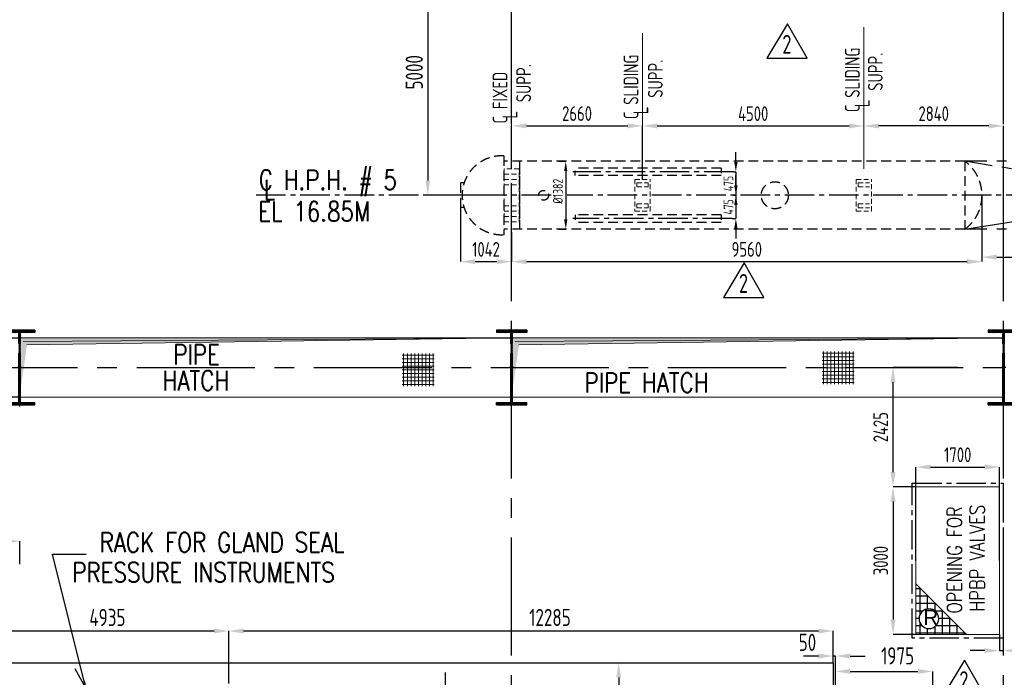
# Model space of a CAD drawing. Extents: x -287416 to 4934791, y -504132 to 1826789.
# Tile 57 of 256: x 22063 to 42078, y -103049 to -89683. Entities that reach past the tile are written whole.
import ezdxf
from ezdxf.enums import TextEntityAlignment as Align

# ---------------------------------------------------------------- set-up
doc = ezdxf.new("R2010")
doc.units = 0
doc.header["$LTSCALE"] = 800
doc.header["$MEASUREMENT"] = 0
for name, pattern in [('CENTER', [2, 1.25, -0.25, 0.25, -0.25]), ('CENTER2', [1.125, 0.75, -0.125, 0.125, -0.125]), ('HIDDEN', [0.375, 0.25, -0.125]), ('HIDDENS', [0.25, 0.125, -0.125])]:
    doc.linetypes.add(name, pattern=pattern)
doc.layers.get('0').update_dxf_attribs({"linetype": 'CONTINUOUS'})
doc.layers.get('DEFPOINTS').update_dxf_attribs({"linetype": 'CONTINUOUS'})
for name, color, linetype in [('0-7-COL', 2, 'CENTER'), ('CL', 2, 'CENTER2'), ('COL', 1, 'CENTER'), ('GRID', 8, 'CENTER'), ('GT_1', 7, 'CONTINUOUS'), ('HANGERS', 1, 'CONTINUOUS'), ('HATCH', 9, 'CONTINUOUS'), ('M_TEXT', 3, 'CONTINUOUS'), ('MECH_EQ', 251, 'HIDDEN'), ('OBN', 1, 'CONTINUOUS'), ('P', 7, 'CONTINUOUS'), ('TG', 2, 'CONTINUOUS')]:
    doc.layers.add(name, color=color, linetype=linetype)
for name, color, linetype, lineweight in [('DIM', 4, 'CONTINUOUS', 15), ('Opening', 30, 'CONTINUOUS', 15), ('PIPE OPENING HATCH', 7, 'CONTINUOUS', 13), ('T', 3, 'CONTINUOUS', 15), ('TEXT', 3, 'CONTINUOUS', 15)]:
    doc.layers.add(name, color=color, linetype=linetype, lineweight=lineweight)
doc.styles.add('HTX11', font='O8111901')
doc.styles.add('ROMANS', font='ISO9.shx', dxfattribs={"width": 0.8})
doc.styles.add('S1', font='SIMPLEX.SHX', dxfattribs={"height": 200})
doc.styles.add('S3', font='ROMANS1.SHX', dxfattribs={"width": 0.8})
doc.styles.get("Standard").update_dxf_attribs({"font": 'ISO9'})
doc.dimstyles.get("Standard").update_dxf_attribs({"dimtxt": 0.18, "dimasz": 0.18, "dimexe": 0.18, "dimexo": 0.0625, "dimgap": 0.09, "dimtad": 0, "dimtih": 1, "dimtoh": 1, "dimdec": 4, "dimzin": 0, "dimdsep": 46, "dimtxsty": 'Standard', "dimcen": 0.09, "dimadec": 0, "dimazin": 0, "dimtfac": 1, "dimtdec": 4, "dimtofl": 0, "dimtmove": 0, "dimatfit": 3, "dimfxl": 1, "dimtolj": 1, "dimtzin": 0, "dimarcsym": 0})
doc.dimstyles.new('STANDARD$0', dxfattribs={"dimtxt": 250, "dimasz": 200, "dimexe": 0, "dimexo": 0, "dimgap": 100, "dimtad": 1, "dimdec": 0, "dimzin": 0, "dimdsep": 46, "dimtxsty": 'S1', "dimcen": 0, "dimadec": 0, "dimazin": 0, "dimtfac": 1, "dimtdec": 0, "dimtmove": 2, "dimatfit": 3, "dimfxl": 1, "dimtolj": 1, "dimtzin": 0, "dimarcsym": 0})

# ---------------------------------------------------------------- blocks, each defined once
blk = doc.blocks.new('DIMBLK2')
for p, q in [((0, 0), (-2.9, -0.78)), ((-1, 0), (0, 0))]:
    blk.add_line(p, q)
blk = doc.blocks.new('*D608')
at = {"layer": 'DEFPOINTS', "color": 0, "transparency": 16777216}
for p in [(30670, -88252), (30359, -93252), (30602, -93252)]:
    blk.add_point(p, dxfattribs=at)
at = {"layer": 'DIM', "color": 9, "lineweight": -2, "transparency": 16777216}
for p, q in [((30670, -88252), (30359, -88252)), ((30359, -88552), (30359, -92952)), ((30602, -93252), (30359, -93252))]:
    blk.add_line(p, q, dxfattribs=at)
at = {"layer": 'DIM', "color": 9, "transparency": 16777216}
for points in [[(30309, -88552), (30409, -88552), (30359, -88252)], [(30309, -92952), (30409, -92952), (30359, -93252)]]:
    blk.add_solid(points, dxfattribs=at)
at = {"layer": 'DIM', "transparency": 16777216, "insert": (30084, -90752), "char_height": 350, "attachment_point": 5, "rotation": 90, "style": 'ROMANS'}
blk.add_mtext('\\A1;5000', dxfattribs=at)
blk = doc.blocks.new('*D617')
at = {"layer": 'DEFPOINTS', "color": 0, "transparency": 16777216}
for p in [(22063, -100285), (20038, -100752), (22063, -100752)]:
    blk.add_point(p, dxfattribs=at)
at = {"layer": 'DIM', "color": 9, "lineweight": -2, "transparency": 16777216}
for p, q in [((20038, -100752), (20038, -100285)), ((20338, -100285), (21763, -100285)), ((22063, -100752), (22063, -100285))]:
    blk.add_line(p, q, dxfattribs=at)
at = {"layer": 'DIM', "color": 9, "transparency": 16777216}
for points in [[(20338, -100235), (20338, -100335), (20038, -100285)], [(21763, -100235), (21763, -100335), (22063, -100285)]]:
    blk.add_solid(points, dxfattribs=at)
at = {"layer": 'DIM', "transparency": 16777216, "insert": (21051, -100010), "char_height": 350, "attachment_point": 5, "style": 'ROMANS'}
blk.add_mtext('\\A1;2025', dxfattribs=at)
blk = doc.blocks.new('A$C1C927E47')
at = {"layer": 'COL'}
h = blk.add_hatch(dxfattribs=at)
h.set_pattern_fill('ANSI31', color=256, scale=100, style=0)
h.paths.add_polyline_path([(16, 0), (0, 0), (0, -710), (16, -710)])
h.paths.add_polyline_path([(16, 710), (0, 710), (0, 0), (16, 0)])
h.paths.add_polyline_path([(0, 710), (-16, 710), (-16, 0), (0, 0)])
h.paths.add_polyline_path([(0, 0), (-16, 0), (-16, -710), (0, -710)])
h.paths.add_polyline_path([(-310, -710), (-310, -760), (0, -760), (0, -710)])
h.paths.add_polyline_path([(310, -760), (310, -710), (0, -710), (0, -760)])
h.paths.add_polyline_path([(310, 710), (310, 760), (0, 760), (0, 710)])
h.paths.add_polyline_path([(-310, 760), (-310, 710), (0, 710), (0, 760)])
for p, q in [((310, 760), (-310, 760)), ((-310, 760), (-310, 710)), ((310, 710), (-310, 710)), ((-16, -710), (-16, 710)), ((16, -710), (16, 710)), ((310, 760), (310, 710)), ((-310, -710), (310, -710)), ((-310, -760), (-310, -710)), ((-310, -760), (310, -760)), ((310, -760), (310, -710))]:
    blk.add_line(p, q, dxfattribs=at)
at = {"layer": 'COL', "color": 2}
for p, q in [((0, -792), (0, 792)), ((44, 0), (-44, 0)), ((44, 0), (-44, 0))]:
    blk.add_line(p, q, dxfattribs=at)
blk = doc.blocks.new('*D635')
at = {"layer": 'DEFPOINTS', "color": 0, "transparency": 16777216}
for p in [(26313, -102108), (21378, -102752), (26313, -102973)]:
    blk.add_point(p, dxfattribs=at)
at = {"layer": 'DIM', "color": 9, "lineweight": -2, "transparency": 16777216}
for p, q in [((21378, -102752), (21378, -102108)), ((21678, -102108), (26013, -102108)), ((26313, -102973), (26313, -102108))]:
    blk.add_line(p, q, dxfattribs=at)
at = {"layer": 'DIM', "color": 9, "transparency": 16777216}
for points in [[(21678, -102058), (21678, -102158), (21378, -102108)], [(26013, -102058), (26013, -102158), (26313, -102108)]]:
    blk.add_solid(points, dxfattribs=at)
at = {"layer": 'DIM', "transparency": 16777216, "insert": (23846, -101833), "char_height": 350, "attachment_point": 5, "style": 'ROMANS'}
blk.add_mtext('\\A1;4935', dxfattribs=at)
blk = doc.blocks.new('*D636')
at = {"layer": 'DEFPOINTS', "color": 0, "transparency": 16777216}
for p in [(38598, -102108), (26313, -102752), (38598, -102752)]:
    blk.add_point(p, dxfattribs=at)
at = {"layer": 'DIM', "color": 9, "lineweight": -2, "transparency": 16777216}
for p, q in [((26313, -102752), (26313, -102108)), ((26613, -102108), (38298, -102108)), ((38598, -102752), (38598, -102108))]:
    blk.add_line(p, q, dxfattribs=at)
at = {"layer": 'DIM', "color": 9, "transparency": 16777216}
for points in [[(26613, -102058), (26613, -102158), (26313, -102108)], [(38298, -102058), (38298, -102158), (38598, -102108)]]:
    blk.add_solid(points, dxfattribs=at)
at = {"layer": 'DIM', "transparency": 16777216, "insert": (32843, -101833), "char_height": 350, "attachment_point": 5, "style": 'ROMANS'}
blk.add_mtext('\\A1;12285', dxfattribs=at)
blk = doc.blocks.new('*D638')
at = {"layer": 'DEFPOINTS', "color": 0, "transparency": 16777216}
for p in [(40623, -102930), (38648, -103752), (40623, -103752)]:
    blk.add_point(p, dxfattribs=at)
at = {"layer": 'DIM', "color": 9, "lineweight": -2, "transparency": 16777216}
for p, q in [((38648, -103752), (38648, -102930)), ((38948, -102930), (40323, -102930)), ((40623, -103752), (40623, -102930))]:
    blk.add_line(p, q, dxfattribs=at)
at = {"layer": 'DIM', "color": 9, "transparency": 16777216}
for points in [[(38948, -102880), (38948, -102980), (38648, -102930)], [(40323, -102880), (40323, -102980), (40623, -102930)]]:
    blk.add_solid(points, dxfattribs=at)
at = {"layer": 'DIM', "transparency": 16777216, "insert": (39909, -102614), "char_height": 350, "attachment_point": 5, "style": 'ROMANS'}
blk.add_mtext('\\A1;1975', dxfattribs=at)
blk = doc.blocks.new('*D643')
at = {"layer": 'DEFPOINTS', "color": 0, "transparency": 16777216}
for p in [(33754, -102752), (34239, -108752), (34969, -108752)]:
    blk.add_point(p, dxfattribs=at)
at = {"layer": 'DIM', "color": 9, "lineweight": -2, "transparency": 16777216}
for p, q in [((33754, -102752), (34239, -102752)), ((34239, -103052), (34239, -108452)), ((34969, -108752), (34239, -108752))]:
    blk.add_line(p, q, dxfattribs=at)
at = {"layer": 'DIM', "color": 9, "transparency": 16777216}
for points in [[(34189, -103052), (34289, -103052), (34239, -102752)], [(34189, -108452), (34289, -108452), (34239, -108752)]]:
    blk.add_solid(points, dxfattribs=at)
at = {"layer": 'DIM', "transparency": 16777216, "insert": (33964, -105752), "char_height": 350, "attachment_point": 5, "rotation": 90, "style": 'ROMANS'}
blk.add_mtext('\\A1;6000', dxfattribs=at)
blk = doc.blocks.new('*D672')
at = {"layer": 'DEFPOINTS', "color": 0, "transparency": 16777216}
for p in [(41623, -93252), (49723, -93943), (49723, -94509)]:
    blk.add_point(p, dxfattribs=at)
at = {"layer": 'DIM', "color": 9, "lineweight": -2, "transparency": 16777216}
for p, q in [((41623, -93252), (41623, -94509)), ((49723, -93943), (49723, -94509)), ((41923, -94509), (49423, -94509))]:
    blk.add_line(p, q, dxfattribs=at)
at = {"layer": 'DIM', "color": 9, "transparency": 16777216}
for points in [[(41923, -94459), (41923, -94559), (41623, -94509)], [(49423, -94459), (49423, -94559), (49723, -94509)]]:
    blk.add_solid(points, dxfattribs=at)
at = {"layer": 'DIM', "transparency": 16777216, "insert": (44957, -94259), "char_height": 300, "attachment_point": 5, "style": 'ROMANS'}
blk.add_mtext('\\A1;8100', dxfattribs=at)
blk = doc.blocks.new('*D673')
at = {"layer": 'DEFPOINTS', "color": 0, "transparency": 16777216}
for p in [(41623, -93252), (32063, -94002), (41623, -94601)]:
    blk.add_point(p, dxfattribs=at)
at = {"layer": 'DIM', "color": 9, "lineweight": -2, "transparency": 16777216}
for p, q in [((41623, -93252), (41623, -94601)), ((32063, -94002), (32063, -94601)), ((32363, -94601), (41323, -94601))]:
    blk.add_line(p, q, dxfattribs=at)
at = {"layer": 'DIM', "color": 9, "transparency": 16777216}
for points in [[(32363, -94551), (32363, -94651), (32063, -94601)], [(41323, -94551), (41323, -94651), (41623, -94601)]]:
    blk.add_solid(points, dxfattribs=at)
at = {"layer": 'DIM', "transparency": 16777216, "insert": (36843, -94351), "char_height": 300, "attachment_point": 5, "style": 'ROMANS'}
blk.add_mtext('\\A1;9560', dxfattribs=at)
blk = doc.blocks.new('*D674')
at = {"layer": 'DEFPOINTS', "color": 0, "transparency": 16777216}
for p in [(31021, -93502), (32063, -94601), (32063, -94601)]:
    blk.add_point(p, dxfattribs=at)
at = {"layer": 'DIM', "color": 9, "lineweight": -2, "transparency": 16777216}
for p, q in [((31021, -93502), (31021, -94601)), ((31321, -94601), (31763, -94601))]:
    blk.add_line(p, q, dxfattribs=at)
at = {"layer": 'DIM', "color": 9, "transparency": 16777216}
for points in [[(31321, -94551), (31321, -94651), (31021, -94601)], [(31763, -94551), (31763, -94651), (32063, -94601)]]:
    blk.add_solid(points, dxfattribs=at)
at = {"layer": 'DIM', "transparency": 16777216, "insert": (31542, -94351), "char_height": 300, "attachment_point": 5, "style": 'ROMANS'}
blk.add_mtext('\\A1;1042', dxfattribs=at)
blk = doc.blocks.new('*D690')
at = {"layer": 'DEFPOINTS', "color": 0, "transparency": 16777216}
for p in [(39816, -96752), (41131, -96752), (40281, -99177)]:
    blk.add_point(p, dxfattribs=at)
at = {"layer": 'DIM', "color": 9, "lineweight": -2, "transparency": 16777216}
for p, q in [((41131, -96752), (39816, -96752)), ((39816, -98877), (39816, -97052)), ((40281, -99177), (39816, -99177))]:
    blk.add_line(p, q, dxfattribs=at)
at = {"layer": 'DIM', "color": 9, "transparency": 16777216}
for points in [[(39766, -97052), (39866, -97052), (39816, -96752)], [(39766, -98877), (39866, -98877), (39816, -99177)]]:
    blk.add_solid(points, dxfattribs=at)
at = {"layer": 'DIM', "transparency": 16777216, "insert": (39566, -97965), "char_height": 300, "attachment_point": 5, "rotation": 90, "style": 'ROMANS'}
blk.add_mtext('\\A1;2425', dxfattribs=at)
blk = doc.blocks.new('*D691')
at = {"layer": 'DEFPOINTS', "color": 0, "transparency": 16777216}
for p in [(41981, -98776), (40281, -100677), (41981, -100677)]:
    blk.add_point(p, dxfattribs=at)
at = {"layer": 'DIM', "color": 9, "lineweight": -2, "transparency": 16777216}
for p, q in [((40281, -100677), (40281, -98776)), ((40581, -98776), (41681, -98776)), ((41981, -100677), (41981, -98776))]:
    blk.add_line(p, q, dxfattribs=at)
at = {"layer": 'DIM', "color": 9, "transparency": 16777216}
for points in [[(40581, -98726), (40581, -98826), (40281, -98776)], [(41681, -98726), (41681, -98826), (41981, -98776)]]:
    blk.add_solid(points, dxfattribs=at)
at = {"layer": 'DIM', "transparency": 16777216, "insert": (41131, -98526), "char_height": 300, "attachment_point": 5, "style": 'ROMANS'}
blk.add_mtext('\\A1;1700', dxfattribs=at)
blk = doc.blocks.new('*D697')
at = {"layer": 'DEFPOINTS', "color": 0, "transparency": 16777216}
for p in [(39223, -91843), (39223, -91843), (42063, -93250)]:
    blk.add_point(p, dxfattribs=at)
at = {"layer": 'DIM', "color": 9, "lineweight": -2, "transparency": 16777216}
for p, q in [((41763, -91843), (39523, -91843)), ((42063, -93250), (42063, -91843))]:
    blk.add_line(p, q, dxfattribs=at)
at = {"layer": 'DIM', "color": 9, "transparency": 16777216}
for points in [[(39523, -91793), (39523, -91893), (39223, -91843)], [(41763, -91793), (41763, -91893), (42063, -91843)]]:
    blk.add_solid(points, dxfattribs=at)
at = {"layer": 'DIM', "transparency": 16777216, "insert": (40643, -91593), "char_height": 300, "attachment_point": 5, "style": 'ROMANS'}
blk.add_mtext('\\A1;2840', dxfattribs=at)
blk = doc.blocks.new('*D698')
at = {"layer": 'DEFPOINTS', "color": 0, "transparency": 16777216}
for p in [(34723, -91841), (32063, -92715), (34723, -92928)]:
    blk.add_point(p, dxfattribs=at)
at = {"layer": 'DIM', "color": 9, "lineweight": -2, "transparency": 16777216}
for p, q in [((32063, -92715), (32063, -91841)), ((32363, -91841), (34423, -91841)), ((34723, -92928), (34723, -91841))]:
    blk.add_line(p, q, dxfattribs=at)
at = {"layer": 'DIM', "color": 9, "transparency": 16777216}
for points in [[(32363, -91791), (32363, -91891), (32063, -91841)], [(34423, -91791), (34423, -91891), (34723, -91841)]]:
    blk.add_solid(points, dxfattribs=at)
at = {"layer": 'DIM', "transparency": 16777216, "insert": (33393, -91591), "char_height": 300, "attachment_point": 5, "style": 'ROMANS'}
blk.add_mtext('\\A1;2660', dxfattribs=at)
blk = doc.blocks.new('*D699')
at = {"layer": 'DEFPOINTS', "color": 0, "transparency": 16777216}
for p in [(39223, -91843), (39223, -91843), (34723, -92928)]:
    blk.add_point(p, dxfattribs=at)
at = {"layer": 'DIM', "color": 9, "lineweight": -2, "transparency": 16777216}
for p, q in [((34723, -92928), (34723, -91843)), ((35023, -91843), (38923, -91843))]:
    blk.add_line(p, q, dxfattribs=at)
at = {"layer": 'DIM', "color": 9, "transparency": 16777216}
for points in [[(35023, -91793), (35023, -91893), (34723, -91843)], [(38923, -91793), (38923, -91893), (39223, -91843)]]:
    blk.add_solid(points, dxfattribs=at)
at = {"layer": 'DIM', "transparency": 16777216, "insert": (36973, -91593), "char_height": 300, "attachment_point": 5, "style": 'ROMANS'}
blk.add_mtext('\\A1;4500', dxfattribs=at)
blk = doc.blocks.new('*D703')
at = {"layer": 'DEFPOINTS', "color": 0, "transparency": 16777216}
for p in [(40281, -99177), (39816, -102177), (40281, -102177)]:
    blk.add_point(p, dxfattribs=at)
at = {"layer": 'DIM', "color": 9, "lineweight": -2, "transparency": 16777216}
for p, q in [((40281, -99177), (39816, -99177)), ((39816, -99477), (39816, -101877)), ((40281, -102177), (39816, -102177))]:
    blk.add_line(p, q, dxfattribs=at)
at = {"layer": 'DIM', "color": 9, "transparency": 16777216}
for points in [[(39766, -99477), (39866, -99477), (39816, -99177)], [(39766, -101877), (39866, -101877), (39816, -102177)]]:
    blk.add_solid(points, dxfattribs=at)
at = {"layer": 'DIM', "transparency": 16777216, "insert": (39566, -100677), "char_height": 300, "attachment_point": 5, "rotation": 90, "style": 'ROMANS'}
blk.add_mtext('\\A1;3000', dxfattribs=at)
blk = doc.blocks.new('A$C0AF45617')
at = {"layer": 'DIM'}
h = blk.add_hatch(dxfattribs=at)
h.set_pattern_fill('ANSI37', color=256, scale=600, angle=45, style=0)
h.set_pattern_definition([(90, (9242.9, -48275.97), (-75, 1e-14), []), (180, (9242.9, -48275.97), (-1e-14, -75), [])])
h.paths.add_polyline_path([(40425, 284), (39777, 284), (39777, -383), (40425, -383)])
h = blk.add_hatch(dxfattribs=at)
h.set_pattern_fill('ANSI37', color=256, scale=600, angle=45, style=0)
h.set_pattern_definition([(90, (17779.32, -48234.51), (-75, 1e-14), []), (180, (17779.32, -48234.51), (-1e-14, -75), [])])
h.paths.add_polyline_path([(48962, 325), (48314, 325), (48314, -341), (48962, -341)])
at = {"layer": 'OBN'}
blk.add_hatch(color=256, dxfattribs=at).paths.add_polyline_path([(32099, 496), (32000, -600), (32000, 600), (35000, 600)])
at = {"layer": 'PIPE OPENING HATCH', "lineweight": -2}
for points in [[(32072, 530), (32000, -600), (32000, 598), (42000, 598)], [(42072, 530), (42000, -600), (42000, 598), (52000, 598)]]:
    blk.add_hatch(color=1, dxfattribs=at).paths.add_polyline_path(points)
at = {"layer": 'PIPE OPENING HATCH'}
h = blk.add_hatch(color=1, dxfattribs=at)
h.paths.add_polyline_path([(32084, 0), (32016, 0), (32016, -485)])
h.paths.add_polyline_path([(42000, 600), (32016, 600), (32016, 0), (32044, 0), (32084, 0), (32147, 458)])
h = blk.add_hatch(color=1, dxfattribs=at)
h.paths.add_polyline_path([(42084, 0), (42016, 0), (42016, -485)])
h.paths.add_polyline_path([(52000, 600), (42016, 600), (42016, 0), (42044, 0), (42084, 0), (42147, 458)])
at = {"layer": 'OBN'}
blk.add_lwpolyline([(22000, 600), (32000, 600), (32000, -600), (22000, -600)], close=True, dxfattribs=at)
at = {"layer": 'PIPE OPENING HATCH', "color": 1, "lineweight": -2}
for p, q in [((32000, 600), (42000, 600)), ((42000, 598), (32072, 530)), ((42000, 600), (52000, 600)), ((52000, 598), (42072, 530))]:
    blk.add_line(p, q, dxfattribs=at)
at = {"layer": 'PIPE OPENING HATCH', "color": 1}
for p, q in [((32147, 458), (42000, 600)), ((42147, 458), (52000, 600))]:
    blk.add_line(p, q, dxfattribs=at)
for points in [[(32000, 600), (42000, 600), (42000, -600), (32000, -600)], [(42000, 600), (52000, 600), (52000, -600), (42000, -600)]]:
    blk.add_lwpolyline(points, close=True, dxfattribs=at)
at = {"layer": 'T', "style": 'S3', "width": 0.8}
for s, p in [('PIPE', (35122, 64)), ('HATCH', (34903, -465)), ('PIPE HATCH', (43481, -507))]:
    blk.add_text(s, height=400, dxfattribs=at).set_placement(p)
blk = doc.blocks.new('A$C5C3352FF')
at = {"layer": 'TG', "flags": 128}
blk.add_lwpolyline([(12285, 6000), (12285, -6000), (-5035, -6000), (-6185, -4000), (-19340, -4000), (-19340, 4000), (-6185, 4000), (-5035, 6000)], close=True, dxfattribs=at)
blk = doc.blocks.new('*D577')
at = {"layer": 'DEFPOINTS', "color": 0, "transparency": 16777216}
for p in [(41981, -102177), (42056, -102252), (42056, -102506)]:
    blk.add_point(p, dxfattribs=at)
at = {"layer": 'DIM', "color": 9, "lineweight": -2, "transparency": 16777216}
for p, q in [((41981, -102177), (41981, -102506)), ((42056, -102252), (42056, -102506)), ((41681, -102506), (41381, -102506)), ((41981, -102506), (42056, -102506)), ((42356, -102506), (42656, -102506))]:
    blk.add_line(p, q, dxfattribs=at)
at = {"layer": 'DIM', "color": 9, "transparency": 16777216}
for points in [[(41681, -102456), (41681, -102556), (41981, -102506)], [(42356, -102456), (42356, -102556), (42056, -102506)]]:
    blk.add_solid(points, dxfattribs=at)
at = {"layer": 'DIM', "transparency": 16777216, "insert": (42607, -102226), "char_height": 350, "attachment_point": 5, "style": 'ROMANS'}
blk.add_mtext('\\A1;75', dxfattribs=at)
blk = doc.blocks.new('*D578')
at = {"layer": 'DEFPOINTS', "color": 0, "transparency": 16777216}
for p in [(38598, -102617), (38598, -102752), (38648, -102930)]:
    blk.add_point(p, dxfattribs=at)
at = {"layer": 'DIM', "color": 9, "lineweight": -2, "transparency": 16777216}
for p, q in [((38298, -102617), (37998, -102617)), ((38598, -102752), (38598, -102617)), ((38648, -102617), (38598, -102617)), ((38648, -102930), (38648, -102617)), ((38948, -102617), (39248, -102617))]:
    blk.add_line(p, q, dxfattribs=at)
at = {"layer": 'DIM', "color": 9, "transparency": 16777216}
for points in [[(38298, -102567), (38298, -102667), (38598, -102617)], [(38948, -102567), (38948, -102667), (38648, -102617)]]:
    blk.add_solid(points, dxfattribs=at)
at = {"layer": 'DIM', "transparency": 16777216, "insert": (38076, -102339), "char_height": 350, "attachment_point": 5, "style": 'ROMANS'}
blk.add_mtext('\\A1;50', dxfattribs=at)
blk = doc.blocks.new('*D584')
at = {"layer": 'DEFPOINTS', "color": 0, "transparency": 16777216}
for p in [(36575, -92777), (36575, -93252), (36621, -93252)]:
    blk.add_point(p, dxfattribs=at)
at = {"layer": 'DIM', "color": 9, "lineweight": -2, "transparency": 16777216}
for p, q in [((36621, -92577), (36621, -92377)), ((36575, -92777), (36621, -92777)), ((36621, -92777), (36621, -93252)), ((36575, -93252), (36621, -93252)), ((36621, -93452), (36621, -93652))]:
    blk.add_line(p, q, dxfattribs=at)
at = {"layer": 'DIM', "color": 9, "transparency": 16777216}
for points in [[(36588, -92577), (36655, -92577), (36621, -92777)], [(36588, -93452), (36655, -93452), (36621, -93252)]]:
    blk.add_solid(points, dxfattribs=at)
at = {"layer": 'DIM', "transparency": 16777216, "insert": (36471, -93014), "char_height": 200, "attachment_point": 5, "rotation": 90, "style": 'ROMANS'}
blk.add_mtext('\\A1;475', dxfattribs=at)
blk = doc.blocks.new('*D585')
at = {"layer": 'DEFPOINTS', "color": 0, "transparency": 16777216}
for p in [(36621, -93252), (36544, -93727), (36621, -93727)]:
    blk.add_point(p, dxfattribs=at)
at = {"layer": 'DIM', "color": 9, "lineweight": -2, "transparency": 16777216}
for p, q in [((36621, -93052), (36621, -92852)), ((36621, -93252), (36621, -93727)), ((36544, -93727), (36621, -93727)), ((36621, -93927), (36621, -94127))]:
    blk.add_line(p, q, dxfattribs=at)
at = {"layer": 'DIM', "color": 9, "transparency": 16777216}
for points in [[(36588, -93052), (36655, -93052), (36621, -93252)], [(36588, -93927), (36655, -93927), (36621, -93727)]]:
    blk.add_solid(points, dxfattribs=at)
at = {"layer": 'DIM', "transparency": 16777216, "insert": (36471, -93489), "char_height": 200, "attachment_point": 5, "rotation": 90, "style": 'ROMANS'}
blk.add_mtext('\\A1;475', dxfattribs=at)
blk = doc.blocks.new('*D586')
at = {"layer": 'DEFPOINTS', "color": 0, "transparency": 16777216}
for p in [(33017, -92561), (33017, -93943), (33163, -93943)]:
    blk.add_point(p, dxfattribs=at)
at = {"layer": 'DIM', "color": 9, "lineweight": -2, "transparency": 16777216}
for p, q in [((33017, -92561), (33163, -92561)), ((33163, -92761), (33163, -93743)), ((33017, -93943), (33163, -93943))]:
    blk.add_line(p, q, dxfattribs=at)
at = {"layer": 'DIM', "color": 9, "transparency": 16777216}
for points in [[(33130, -92761), (33196, -92761), (33163, -92561)], [(33130, -93743), (33196, -93743), (33163, -93943)]]:
    blk.add_solid(points, dxfattribs=at)
at = {"layer": 'DIM', "transparency": 16777216, "insert": (33003, -93169), "char_height": 200, "attachment_point": 5, "rotation": 90, "style": 'ROMANS'}
blk.add_mtext('\\A1;%%C1382', dxfattribs=at)
blk = doc.blocks.new('REV2')
at = {"layer": 'HANGERS', "linetype": 'Continuous'}
for p, q in [((95462, 93768), (95042, 93069)), ((95862, 93069), (95462, 93768)), ((95042, 93069), (95862, 93069))]:
    blk.add_line(p, q, dxfattribs=at)
at = {"layer": 'HANGERS', "linetype": 'Continuous', "style": 'ROMANS', "width": 0.8}
blk.add_text('2', height=383, dxfattribs=at).set_placement((95357, 93161))

msp = doc.modelspace()

# ---------------------------------------------------------------- hatches: boundary and pattern name
at = {"layer": 'P'}
h = msp.add_hatch(dxfattribs=at)
h.set_pattern_fill('_U', color=256, scale=150, angle=180, style=0, double=1, pattern_type=0)
h.set_pattern_definition([(1e-14, (-43780.55, -163945.48), (-2e-14, 150), []), (90, (-43780.55, -163945.48), (-150, -9e-15), [])])
edge = h.paths.add_edge_path()
edge.add_arc((40544.7, -101858.3), 200, 0, 360)
h.paths.add_polyline_path([(41311.1, -102177.1), (40280.9, -102177.1), (40280.9, -101147)])

# ---------------------------------------------------------------- linework, layer by layer
at = {"layer": '0-7-COL', "linetype": 'CENTER2', "ltscale": 4}
msp.add_line((26313.1, -123978.2), (26313.1, -102107.7), dxfattribs=at)
at = {"layer": 'CL'}
for p, q in [((36574.9, -92777), (33309, -92777)), ((32866.9, -93252), (26782.9, -93252)), ((49915.2, -93252), (33192.6, -93252)), ((36543.9, -93727), (33309, -93727))]:
    msp.add_line(p, q, dxfattribs=at)
at = {"layer": 'CL', "color": 2, "linetype": 'CENTER'}
msp.add_line((31557.4, -93251.9), (30346.8, -93251.9), dxfattribs=at)
at = {"layer": 'CL'}
msp.add_lwpolyline([(40205.9, -99102.1), (42055.9, -99102.1), (42055.9, -102252.1), (40205.9, -102252.1)], close=True, dxfattribs=at)
at = {"layer": 'DIM'}
for p, q in [((39223.1, -92715), (39223.1, -89836.5)), ((34723.1, -92715), (34723.1, -89957)), ((32063.1, -92715), (32063.1, -90436.2))]:
    msp.add_line(p, q, dxfattribs=at)
at = {"layer": 'DIM', "color": 8, "linetype": 'HIDDEN', "ltscale": 0.5}
for p, q in [((32216.6, -92715), (31909.5, -92715)), ((31909.5, -92715), (31909.5, -93788.9)), ((31909.5, -92822.7), (32216.6, -92822.7)), ((32216.6, -93788.9), (32216.6, -92715)), ((31909.5, -92930.4), (32216.6, -92930.4)), ((31909.5, -93038.1), (32216.6, -93038.1)), ((34569.5, -92928.3), (34569.5, -93575.7)), ((34569.5, -92928.3), (34876.6, -92928.3)), ((34607.9, -92996.1), (34838.2, -92996.1)), ((34607.9, -93076.9), (34607.9, -92996.1)), ((34838.2, -93076.9), (34838.2, -92996.1)), ((34876.6, -93575.7), (34876.6, -92928.3)), ((39069.5, -92928.3), (39069.5, -93575.7)), ((39069.5, -92928.3), (39376.6, -92928.3)), ((39107.9, -92996.1), (39338.2, -92996.1)), ((39107.9, -93076.9), (39107.9, -92996.1)), ((39376.6, -93575.7), (39376.6, -92928.3)), ((34607.9, -93076.9), (34838.2, -93076.9)), ((39107.9, -93076.9), (39338.2, -93076.9)), ((31909.5, -93465.9), (32216.6, -93465.9)), ((34607.9, -93427.1), (34838.2, -93427.1)), ((34607.9, -93427.1), (34607.9, -93507.8)), ((34838.2, -93427.1), (34838.2, -93507.8)), ((39107.9, -93427.1), (39338.2, -93427.1)), ((39107.9, -93427.1), (39107.9, -93507.8)), ((31909.5, -93573.5), (32216.6, -93573.5)), ((34569.5, -93575.7), (34876.6, -93575.7)), ((34607.9, -93507.8), (34838.2, -93507.8)), ((39069.5, -93575.7), (39376.6, -93575.7)), ((39107.9, -93507.8), (39338.2, -93507.8)), ((31909.5, -93681.2), (32216.6, -93681.2)), ((31909.5, -93788.9), (32216.6, -93788.9))]:
    msp.add_line(p, q, dxfattribs=at)
at = {"layer": 'GRID', "linetype": 'CENTER2', "ltscale": 4}
for p, q in [((32063.1, -127806.5), (32063.1, -82667.4)), ((42063.1, -127806.3), (42063.1, -83902)), ((-15158.9, -96752), (85506.3, -96752))]:
    msp.add_line(p, q, dxfattribs=at)
at = {"layer": 'GRID'}
for p, q in [((49723.1, -92561), (41273.8, -92561)), ((49723.1, -93943), (41277.4, -92561)), ((41277.4, -93943), (49723.1, -92561)), ((49723.1, -93943), (41277.4, -93943)), ((30713.3, -102952.1), (30713.3, -114551.9))]:
    msp.add_line(p, q, dxfattribs=at)
at = {"layer": 'GT_1', "flags": 128}
msp.add_lwpolyline([(40744.7, -101858.3, 1), (40344.7, -101858.3, 1), (40744.7, -101858.3)], format="xyb", dxfattribs=at)
at = {"layer": 'MECH_EQ'}
for p, q in [((31903.1, -92452.5), (31903.1, -94052.5)), ((41277.4, -92561), (31903.1, -92561)), ((32223.1, -92561), (32223.1, -93943)), ((32223.1, -92633.7), (32223.1, -93870.2)), ((41277.4, -92561), (41277.4, -93943)), ((31020.9, -93002.1), (31020.9, -93502.1)), ((31096.9, -93002.1), (31020.9, -93002.1)), ((31097, -93502.1), (31020.9, -93502.1)), ((41277.4, -93943), (31903.1, -93943))]:
    msp.add_line(p, q, dxfattribs=at)
at = {"layer": 'MECH_EQ', "linetype": 'HIDDENS'}
for p, q in [((33352.1, -92852), (33352.1, -92702)), ((36324, -92702), (36324, -92852)), ((33352.1, -93652), (33352.1, -93802)), ((36324, -93652), (36324, -93802))]:
    msp.add_line(p, q, dxfattribs=at)
at = {"layer": 'MECH_EQ', "linetype": 'HIDDEN'}
for p, q in [((36324, -92702), (33352.1, -92702)), ((36324, -92852), (33352.1, -92852)), ((36324, -93652), (33352.1, -93652)), ((36324, -93802), (33352.1, -93802))]:
    msp.add_line(p, q, dxfattribs=at)
msp.add_circle((37413.1, -93252), 275, dxfattribs=at)
at = {"layer": 'MECH_EQ'}
msp.add_circle((32713.1, -93252), 100, dxfattribs=at)
for centre, radius, start, end in [((31858.4, -93252), 801.5, 86.52859, 273.47141), ((40764.4, -93252), 860.6, 306.59217, 53.40783)]:
    msp.add_arc(centre, radius, start, end, dxfattribs=at)
at = {"layer": 'Opening'}
msp.add_lwpolyline([(40280.9, -99177.1), (41980.9, -99177.1), (41980.9, -102177.1), (40280.9, -102177.1)], close=True, dxfattribs=at)
at = {"layer": 'P'}
msp.add_line((40280.9, -101147), (41311.1, -102177.1), dxfattribs=at)

# ---------------------------------------------------------------- block references
at = {"layer": 'DIM'}
for name, p in [('REV2', (-57792, -183535.1)), ('REV2', (-58675, -188395.9)), ('A$C0AF45617', (-9936.9, -96752)), ('A$C5C3352FF', (26313.1, -108752)), ('REV2', (-54194.7, -196468.6))]:
    msp.add_blockref(name, p, dxfattribs=at)
at = {"layer": 'HATCH'}
for p in [(22063.1, -96752), (32063.1, -96752), (42063.1, -96752)]:
    msp.add_blockref('A$C1C927E47', p, dxfattribs=at)

# ---------------------------------------------------------------- texts
at = {"layer": 'GT_1', "style": 'HTX11'}
msp.add_text('R', height=312.5, dxfattribs=at).set_placement((40432.2, -101987.1))
at = {"layer": 'M_TEXT', "style": 'S3', "width": 0.8}
for s, p in [('C H.P.H. # 5', (26921.2, -93138.3)), ('L', (27022.4, -93339.1)), ('EL 16.85M', (26911.8, -93780.9))]:
    msp.add_text(s, height=400, dxfattribs=at).set_placement(p)
at = {"layer": 'T', "style": 'S3', "width": 0.8}
for s, p in [('OPENING FOR', (41213.2, -101752)), ('HPBP VALVES', (41676.5, -101713.4))]:
    msp.add_text(s, height=300, rotation=90, dxfattribs=at).set_placement(p)
for s, p in [('RACK FOR GLAND SEAL', (23687.8, -100307.4)), ('PRESSURE INSTRUMENTS', (23132.2, -100917.7))]:
    msp.add_text(s, height=400, dxfattribs=at).set_placement(p, align=Align.MIDDLE_LEFT)
at = {"layer": 'T', "insert": (41667.1, -160559.4), "char_height": 300, "width": 2855.548, "attachment_point": 1, "rotation": 90, "style": 'S3'}
msp.add_mtext('\\pi410.63;DEAERATOR \\P\\pi22.06;FIXED SUPPORT', dxfattribs=at)
at = {"layer": 'TEXT', "style": 'ROMANS', "width": 0.8}
for s, p in [('C SLIDING', (39138.8, -91562.4)), ('C SLIDING', (34638.8, -91704.8)), ('SUPP.', (39606.5, -91128.7)), ('SUPP.', (32457.3, -91360.8)), ('SUPP.', (35135, -91271)), ('C FIXED', (31978.8, -91794.5)), ('L', (34839.5, -91603.6)), ('L', (39339.5, -91461.2)), ('L', (32179.5, -91693.3))]:
    msp.add_text(s, height=300, rotation=90, dxfattribs=at).set_placement(p)

# ---------------------------------------------------------------- dimensions: what is measured, and where the dimension line sits
at = {"layer": 'DIM'}
for base, p1, p2, angle, override, picture, middle in [((30358.8, -93252), (30669.8, -88252), (30602.1, -93252), 90, {"dimtxt": 350, "dimasz": 300, "dimtxsty": 'ROMANS', "dimclrd": 9, "dimclre": 9, "dimclrt": 256, "dimtix": 1}, '*D608', (30083.8, -90752)), ((34723.1, -91841.1), (32063.1, -92715), (34723.1, -92928.3), 180, {"dimtxt": 300, "dimasz": 300, "dimtxsty": 'ROMANS', "dimclrd": 9, "dimclre": 9, "dimclrt": 256, "dimtix": 1, "dimtmove": 0}, '*D698', (33393.1, -91591.1)), ((39223.1, -91843.1), (34723.1, -92928.3), (39223.1, -91843.1), 180, {"dimtxt": 300, "dimasz": 300, "dimtxsty": 'ROMANS', "dimclrd": 9, "dimclre": 9, "dimclrt": 256, "dimtix": 1, "dimtmove": 0}, '*D699', (36973.1, -91593.1)), ((36621.5, -93252), (36574.9, -92777), (36574.9, -93252), 90, {"dimtxt": 200, "dimgap": 50, "dimtxsty": 'ROMANS', "dimclrd": 9, "dimclre": 9, "dimclrt": 256, "dimtix": 1}, '*D584', (36471.5, -93014.5)), ((36621.5, -93727), (36621.5, -93252), (36543.9, -93727), 90, {"dimtxt": 200, "dimgap": 50, "dimtxsty": 'ROMANS', "dimclrd": 9, "dimclre": 9, "dimclrt": 256, "dimtix": 1}, '*D585', (36471.5, -93489.5)), ((39815.6, -96752), (40280.9, -99177.1), (41130.9, -96752), 90, {"dimtxt": 300, "dimasz": 300, "dimtxsty": 'ROMANS', "dimclrd": 9, "dimclre": 9, "dimclrt": 256, "dimtix": 1, "dimtmove": 0}, '*D690', (39565.6, -97964.5)), ((39815.6, -102177.1), (40280.9, -99177.1), (40280.9, -102177.1), 270, {"dimtxt": 300, "dimasz": 300, "dimtxsty": 'ROMANS', "dimclrd": 9, "dimclre": 9, "dimclrt": 256, "dimtix": 1, "dimtmove": 0}, '*D703', (39565.6, -100677.1)), ((34238.7, -108752), (33754.1, -102752), (34969.4, -108752), 90, {"dimtxt": 350, "dimasz": 300, "dimtxsty": 'ROMANS', "dimclrd": 9, "dimclre": 9, "dimclrt": 256, "dimtix": 1}, '*D643', (33963.7, -105752))]:
    dim = msp.add_linear_dim(base=base, p1=p1, p2=p2, angle=angle, dimstyle='STANDARD$0', override=override, dxfattribs=at)
    dim.commit()
    dim.dimension.update_dxf_attribs({"geometry": picture, "text_midpoint": middle})
for base, p1, p2, override, picture, middle in [((39223.1, -91843.1), (42063.1, -93249.7), (39223.1, -91843.1), {"dimtxt": 300, "dimasz": 300, "dimtxsty": 'ROMANS', "dimclrd": 9, "dimclre": 9, "dimclrt": 256, "dimtix": 1, "dimtmove": 0}, '*D697', (40643.1, -91593.1)), ((41623.1, -94601.5), (32063.1, -94002), (41623.1, -93252), {"dimtxt": 300, "dimasz": 300, "dimtxsty": 'ROMANS', "dimclrd": 9, "dimclre": 9, "dimclrt": 256, "dimtix": 1, "dimtmove": 0}, '*D673', (36843.1, -94351.5)), ((32063.1, -94601.5), (31020.9, -93502.1), (32063.1, -94601.5), {"dimtxt": 300, "dimasz": 300, "dimtxsty": 'ROMANS', "dimclrd": 9, "dimclre": 9, "dimclrt": 256, "dimtix": 1, "dimtmove": 0}, '*D674', (31542, -94351.5)), ((41980.9, -98776.2), (40280.9, -100677.1), (41980.9, -100677.1), {"dimtxt": 300, "dimasz": 300, "dimtxsty": 'ROMANS', "dimclrd": 9, "dimclre": 9, "dimclrt": 256, "dimtix": 1, "dimtmove": 0}, '*D691', (41130.9, -98526.2)), ((22063.1, -100284.8), (20038.1, -100752), (22063.1, -100752), {"dimtxt": 350, "dimasz": 300, "dimtxsty": 'ROMANS', "dimclrd": 9, "dimclre": 9, "dimclrt": 256, "dimtix": 1}, '*D617', (21050.6, -100009.8)), ((26313.1, -102107.7), (21378.1, -102752), (26313.1, -102973.5), {"dimtxt": 350, "dimasz": 300, "dimtxsty": 'ROMANS', "dimclrd": 9, "dimclre": 9, "dimclrt": 256, "dimtix": 1}, '*D635', (23845.6, -101832.7))]:
    dim = msp.add_linear_dim(base=base, p1=p1, p2=p2, dimstyle='STANDARD$0', override=override, dxfattribs=at)
    dim.commit()
    dim.dimension.update_dxf_attribs({"geometry": picture, "text_midpoint": middle})
dim = msp.add_linear_dim(base=(33163, -93943), p1=(33017.5, -92561), p2=(33017.5, -93943), angle=90, text='%%C<>', dimstyle='STANDARD$0', override={"dimtxt": 200, "dimgap": 50, "dimtxsty": 'ROMANS', "dimclrd": 9, "dimclre": 9, "dimclrt": 256, "dimtix": 1}, dxfattribs=at)
dim.commit()
dim.dimension.update_dxf_attribs({"geometry": '*D586', "text_midpoint": (33003, -93169.1), "dimtype": 160})
for base, p1, p2, override, picture, middle in [((49723.1, -94509), (41623.1, -93252), (49723.1, -93943), {"dimtxt": 300, "dimasz": 300, "dimtxsty": 'ROMANS', "dimclrd": 9, "dimclre": 9, "dimclrt": 256, "dimtix": 1, "dimtmove": 0}, '*D672', (44957.1, -94509)), ((38598.1, -102107.7), (26313.1, -102752), (38598.1, -102752), {"dimtxt": 350, "dimasz": 300, "dimtxsty": 'ROMANS', "dimclrd": 9, "dimclre": 9, "dimclrt": 256, "dimtix": 1}, '*D636', (32842.6, -101832.7)), ((42055.9, -102506.5), (41980.9, -102177.1), (42055.9, -102252.1), {"dimtxt": 350, "dimasz": 300, "dimtxsty": 'ROMANS', "dimclrd": 9, "dimclre": 9, "dimclrt": 256, "dimtix": 1}, '*D577', (42606.6, -102226.5)), ((38598.1, -102617.5), (38648.1, -102929.8), (38598.1, -102752), {"dimtxt": 350, "dimasz": 300, "dimtxsty": 'ROMANS', "dimclrd": 9, "dimclre": 9, "dimclrt": 256, "dimtix": 1}, '*D578', (38075.8, -102338.5)), ((40623.1, -102929.8), (38648.1, -103752), (40623.1, -103752), {"dimtxt": 350, "dimasz": 300, "dimtxsty": 'ROMANS', "dimclrd": 9, "dimclre": 9, "dimclrt": 256, "dimtix": 1}, '*D638', (39908.5, -102613.9))]:
    dim = msp.add_linear_dim(base=base, p1=p1, p2=p2, dimstyle='STANDARD$0', override=override, dxfattribs=at)
    dim.commit()
    dim.dimension.update_dxf_attribs({"geometry": picture, "text_midpoint": middle, "dimtype": 160})

# ---------------------------------------------------------------- leaders
msp.add_leader([(23409.2, -103269.4), (22730.7, -100546.4), (23415.3, -100546.4)], dimstyle='Standard', override={"dimscale": 100, "dimtxt": 1.9, "dimasz": 1.5, "dimexe": 1, "dimexo": 0.2, "dimgap": 1, "dimtad": 1, "dimtih": 0, "dimtoh": 0, "dimdec": 0, "dimtxsty": 'ROMANS', "dimcen": 5, "dimclrd": 2, "dimclre": 2, "dimclrt": 7, "dimtdec": 0, "dimtix": 1, "dimtofl": 1, "dimldrblk": 'DIMBLK2'})

doc.saveas('drawing.dxf')
